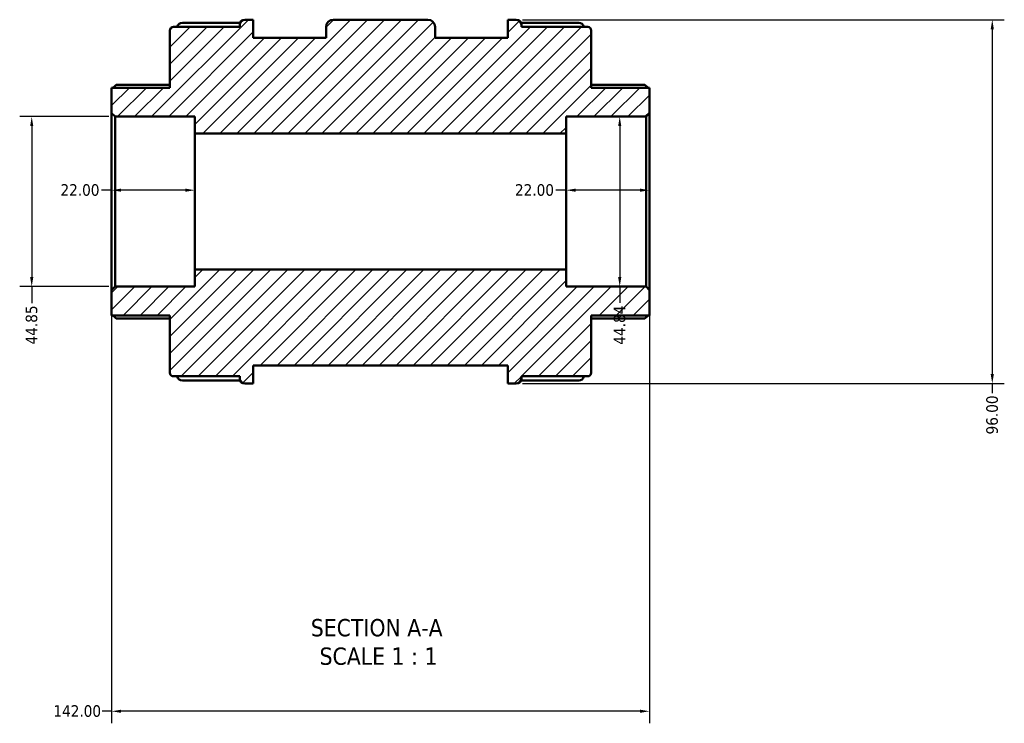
# Model space of a CAD drawing. Header units: millimetres. Extents: x -123 to 901, y -388 to 792.
# Tile 2 of 9: x 356 to 616, y -388 to -203. Entities that reach past the tile are written whole.
import ezdxf

# ---------------------------------------------------------------- set-up
doc = ezdxf.new("R2010")
doc.units = ezdxf.units.MM
for name, color, linetype, lineweight in [('Dimension (ANSI)', 7, 'Continuous', 25), ('Hatch (ANSI)', 7, 'Continuous', 18), ('Symbol (ANSI)', 7, 'Continuous', 25), ('Visible (ANSI)', 7, 'Continuous', 50)]:
    doc.layers.add(name, color=color, linetype=linetype, lineweight=lineweight)
doc.styles.add('Label Text (ANSI)', font='tahoma.ttf')
doc.styles.add('Note Text (ANSI)', font='tahoma.ttf')
doc.dimstyles.new('Default - mm (ANSI)', dxfattribs={"dimtxt": 3.048, "dimasz": 2.5, "dimexe": 3.175, "dimexo": 1.6002, "dimgap": 0.8, "dimtad": 0, "dimtoh": 1, "dimrnd": 1e-08, "dimzin": 4, "dimdsep": 46, "dimtxsty": 'Note Text (ANSI)', "dimcen": 0.09, "dimdle": 10, "dimclrd": 256, "dimclre": 256, "dimclrt": 256, "dimadec": 1, "dimazin": 1, "dimtfac": 1, "dimtofl": 0, "dimtmove": 0, "dimatfit": 3, "dimfxl": 1, "dimtolj": 1, "dimtzin": 4, "dimlwd": -1, "dimlwe": -1, "dimarcsym": 0})

# ---------------------------------------------------------------- blocks, each defined once
blk = doc.blocks.new('*D7')
at = {"layer": 'Defpoints', "color": 0, "transparency": 16777216}
for p in [(381.52, -228.45), (359.52, -273.29), (381.52, -273.29)]:
    blk.add_point(p, dxfattribs=at)
at = {"layer": 'Dimension (ANSI)', "transparency": 16777216}
for p, q in [((379.92, -228.45), (356.35, -228.45)), ((359.52, -230.95), (359.52, -270.79)), ((379.92, -273.29), (356.35, -273.29)), ((359.52, -273.29), (359.52, -277.62))]:
    blk.add_line(p, q, dxfattribs=at)
for points in [[(359.1, -230.95), (359.94, -230.95), (359.52, -228.45)], [(359.1, -270.79), (359.94, -270.79), (359.52, -273.29)]]:
    blk.add_solid(points, dxfattribs=at)
at = {"layer": 'Dimension (ANSI)', "transparency": 16777216, "insert": (357.93, -288.55), "char_height": 3.048, "attachment_point": 1, "rotation": 90, "style": 'Note Text (ANSI)'}
blk.add_mtext('\\A1;44.85', dxfattribs=at)
blk = doc.blocks.new('*D8')
at = {"layer": 'Defpoints', "color": 0, "transparency": 16777216}
for p in [(514.76, -228.45), (511.17, -273.29), (514.76, -273.29)]:
    blk.add_point(p, dxfattribs=at)
at = {"layer": 'Dimension (ANSI)', "transparency": 16777216}
for p, q in [((514.76, -230.95), (514.76, -270.79)), ((514.76, -273.29), (514.76, -277.57))]:
    blk.add_line(p, q, dxfattribs=at)
for points in [[(514.35, -230.95), (515.18, -230.95), (514.76, -228.45)], [(514.35, -270.79), (515.18, -270.79), (514.76, -273.29)]]:
    blk.add_solid(points, dxfattribs=at)
at = {"layer": 'Dimension (ANSI)', "transparency": 16777216, "insert": (513.17, -288.6), "char_height": 3.048, "attachment_point": 1, "rotation": 90, "style": 'Note Text (ANSI)'}
blk.add_mtext('\\A1;44.84', dxfattribs=at)
blk = doc.blocks.new('*D9')
at = {"layer": 'Defpoints', "color": 0, "transparency": 16777216}
for p in [(380.62, -274.19), (522.62, -274.19), (380.62, -385.31)]:
    blk.add_point(p, dxfattribs=at)
at = {"layer": 'Dimension (ANSI)', "transparency": 16777216}
for p, q in [((380.62, -275.79), (380.62, -388.49)), ((522.62, -275.79), (522.62, -388.49)), ((380.62, -385.31), (378.12, -385.31)), ((520.12, -385.31), (383.12, -385.31))]:
    blk.add_line(p, q, dxfattribs=at)
for points in [[(383.12, -384.9), (383.12, -385.73), (380.62, -385.31)], [(520.12, -384.9), (520.12, -385.73), (522.62, -385.31)]]:
    blk.add_solid(points, dxfattribs=at)
at = {"layer": 'Dimension (ANSI)', "transparency": 16777216, "insert": (365.24, -383.72), "char_height": 3.048, "attachment_point": 1, "style": 'Note Text (ANSI)'}
blk.add_mtext('\\A1;142.00', dxfattribs=at)
blk = doc.blocks.new('*D10')
at = {"layer": 'Defpoints', "color": 0, "transparency": 16777216}
for p in [(487.46, -202.87), (487.46, -298.87), (613.13, -298.87)]:
    blk.add_point(p, dxfattribs=at)
at = {"layer": 'Dimension (ANSI)', "transparency": 16777216}
for p, q in [((489.06, -202.87), (616.3, -202.87)), ((613.13, -205.37), (613.13, -296.37)), ((489.06, -298.87), (616.3, -298.87)), ((613.13, -298.87), (613.13, -301.37))]:
    blk.add_line(p, q, dxfattribs=at)
for points in [[(612.71, -205.37), (613.54, -205.37), (613.13, -202.87)], [(612.71, -296.37), (613.54, -296.37), (613.13, -298.87)]]:
    blk.add_solid(points, dxfattribs=at)
at = {"layer": 'Dimension (ANSI)', "transparency": 16777216, "insert": (611.54, -312.29), "char_height": 3.048, "attachment_point": 1, "rotation": 90, "style": 'Note Text (ANSI)'}
blk.add_mtext('\\A1;96.00', dxfattribs=at)
blk = doc.blocks.new('*D11')
at = {"layer": 'Defpoints', "color": 0, "transparency": 16777216}
for p in [(500.62, -247.85), (500.62, -250.87), (522.62, -250.87)]:
    blk.add_point(p, dxfattribs=at)
at = {"layer": 'Dimension (ANSI)', "transparency": 16777216}
for p, q in [((500.62, -247.85), (497.94, -247.85)), ((520.12, -247.85), (503.12, -247.85))]:
    blk.add_line(p, q, dxfattribs=at)
for points in [[(503.12, -247.43), (503.12, -248.26), (500.62, -247.85)], [(520.12, -247.43), (520.12, -248.26), (522.62, -247.85)]]:
    blk.add_solid(points, dxfattribs=at)
at = {"layer": 'Dimension (ANSI)', "transparency": 16777216, "insert": (487.11, -246.26), "char_height": 3.048, "attachment_point": 1, "style": 'Note Text (ANSI)'}
blk.add_mtext('\\A1;22.00', dxfattribs=at)
blk = doc.blocks.new('*D12')
at = {"layer": 'Defpoints', "color": 0, "transparency": 16777216}
for p in [(380.62, -247.85), (380.62, -250.87), (402.62, -250.87)]:
    blk.add_point(p, dxfattribs=at)
at = {"layer": 'Dimension (ANSI)', "transparency": 16777216}
for p, q in [((380.62, -247.85), (377.94, -247.85)), ((400.12, -247.85), (383.12, -247.85))]:
    blk.add_line(p, q, dxfattribs=at)
for points in [[(383.12, -247.43), (383.12, -248.26), (380.62, -247.85)], [(400.12, -247.43), (400.12, -248.26), (402.62, -247.85)]]:
    blk.add_solid(points, dxfattribs=at)
at = {"layer": 'Dimension (ANSI)', "transparency": 16777216, "insert": (367.11, -246.26), "char_height": 3.048, "attachment_point": 1, "style": 'Note Text (ANSI)'}
blk.add_mtext('\\A1;22.00', dxfattribs=at)

msp = doc.modelspace()

# ---------------------------------------------------------------- hatches: boundary and pattern name
at = {"layer": 'Hatch (ANSI)'}
h = msp.add_hatch(dxfattribs=at)
h.set_pattern_fill('ANSI31', color=256, scale=25.4, style=0)
h.set_pattern_definition([(45, (0, 0), (-2.245064, 2.245064), [])])
edge = h.paths.add_edge_path()
edge.add_ellipse((396.92, -296.055), major_axis=(-0.897, 0), ratio=1, start_angle=0, end_angle=90)
edge.add_line((396.92, -296.952), (414.443, -296.952))
edge.add_line((414.443, -296.952), (414.443, -297.526))
edge.add_ellipse((415.789, -297.526), major_axis=(-1.345, 0), ratio=1, start_angle=0, end_angle=90)
edge.add_line((415.789, -298.872), (418.023, -298.872))
edge.add_line((418.023, -298.872), (418.023, -294.072))
edge.add_line((418.023, -294.072), (485.223, -294.072))
edge.add_line((485.223, -294.072), (485.223, -298.872))
edge.add_line((485.223, -298.872), (487.458, -298.872))
edge.add_ellipse((487.458, -297.526), major_axis=(0, -1.345), ratio=1, start_angle=0, end_angle=90)
edge.add_line((488.803, -297.526), (488.803, -296.952))
edge.add_line((488.803, -296.952), (506.326, -296.952))
edge.add_ellipse((506.326, -296.055), major_axis=(0, -0.897), ratio=1, start_angle=0, end_angle=90)
edge.add_line((507.223, -296.055), (507.223, -280.918))
edge.add_line((507.223, -280.918), (522.623, -280.918))
edge.add_line((522.623, -280.918), (522.623, -274.191))
edge.add_line((522.623, -274.191), (521.726, -273.294))
edge.add_line((521.726, -273.294), (500.623, -273.294))
edge.add_line((500.623, -273.294), (500.623, -268.81))
edge.add_line((500.623, -268.81), (402.623, -268.81))
edge.add_line((402.623, -268.81), (402.623, -273.294))
edge.add_line((402.623, -273.294), (381.52, -273.294))
edge.add_line((381.52, -273.294), (380.623, -274.191))
edge.add_line((380.623, -274.191), (380.623, -280.918))
edge.add_line((380.623, -280.918), (396.023, -280.918))
edge.add_line((396.023, -280.918), (396.023, -296.055))
edge = h.paths.add_edge_path()
edge.add_ellipse((396.92, -205.688), major_axis=(0, 0.897), ratio=1, start_angle=0, end_angle=90)
edge.add_line((396.023, -205.688), (396.023, -220.825))
edge.add_line((396.023, -220.825), (380.623, -220.825))
edge.add_line((380.623, -220.825), (380.623, -227.552))
edge.add_line((380.623, -227.552), (381.52, -228.449))
edge.add_line((381.52, -228.449), (402.623, -228.449))
edge.add_line((402.623, -228.449), (402.623, -232.934))
edge.add_line((402.623, -232.934), (500.623, -232.934))
edge.add_line((500.623, -232.934), (500.623, -228.449))
edge.add_line((500.623, -228.449), (521.726, -228.449))
edge.add_line((521.726, -228.449), (522.623, -227.552))
edge.add_line((522.623, -227.552), (522.623, -220.825))
edge.add_line((522.623, -220.825), (507.223, -220.825))
edge.add_line((507.223, -220.825), (507.223, -205.688))
edge.add_ellipse((506.326, -205.688), major_axis=(0.897, 0), ratio=1, start_angle=0, end_angle=90)
edge.add_line((506.326, -204.792), (488.803, -204.792))
edge.add_line((488.803, -204.792), (488.803, -204.217))
edge.add_ellipse((487.458, -204.217), major_axis=(1.345, 0), ratio=1, start_angle=0, end_angle=90)
edge.add_line((487.458, -202.872), (485.223, -202.872))
edge.add_line((485.223, -202.872), (485.223, -207.672))
edge.add_line((485.223, -207.672), (466.023, -207.672))
edge.add_line((466.023, -207.672), (466.023, -204.792))
edge.add_ellipse((464.103, -204.792), major_axis=(1.92, 0), ratio=1, start_angle=0, end_angle=90)
edge.add_line((464.103, -202.872), (439.143, -202.872))
edge.add_ellipse((439.143, -204.792), major_axis=(0, 1.92), ratio=1, start_angle=0, end_angle=90)
edge.add_line((437.223, -204.792), (437.223, -207.672))
edge.add_line((437.223, -207.672), (418.023, -207.672))
edge.add_line((418.023, -207.672), (418.023, -202.872))
edge.add_line((418.023, -202.872), (415.789, -202.872))
edge.add_ellipse((415.789, -204.217), major_axis=(0, 1.345), ratio=1, start_angle=0, end_angle=90)
edge.add_line((414.443, -204.217), (414.443, -204.792))
edge.add_line((414.443, -204.792), (396.92, -204.792))

# ---------------------------------------------------------------- linework, layer by layer
at = {"layer": 'Visible (ANSI)'}
for p, q in [((414.443, -204.792), (396.92, -204.792)), ((399.289, -203.661), (414.564, -203.661)), ((414.443, -204.217), (414.443, -204.792)), ((418.023, -202.872), (415.789, -202.872)), ((418.023, -207.672), (418.023, -202.872)), ((437.223, -204.792), (437.223, -207.672)), ((464.103, -202.872), (439.143, -202.872)), ((466.023, -207.672), (466.023, -204.792)), ((487.458, -202.872), (485.223, -202.872)), ((485.223, -202.872), (485.223, -207.672)), ((488.683, -203.661), (503.958, -203.661)), ((488.803, -204.792), (488.803, -204.217)), ((506.326, -204.792), (488.803, -204.792)), ((396.023, -205.688), (396.023, -220.825)), ((437.223, -207.672), (418.023, -207.672)), ((485.223, -207.672), (466.023, -207.672)), ((507.223, -220.825), (507.223, -205.688)), ((396.023, -220.825), (380.623, -220.825)), ((380.623, -220.825), (380.623, -227.552)), ((381.944, -220.047), (396.023, -220.047)), ((507.223, -220.047), (521.302, -220.047)), ((522.623, -220.825), (507.223, -220.825)), ((522.623, -227.552), (522.623, -220.825)), ((380.623, -227.552), (381.52, -228.449)), ((380.623, -227.552), (380.623, -274.191)), ((381.52, -228.449), (402.623, -228.449)), ((381.52, -273.294), (381.52, -228.449)), ((402.623, -228.449), (402.623, -232.934)), ((500.623, -232.934), (500.623, -228.449)), ((500.623, -228.449), (521.726, -228.449)), ((521.726, -228.449), (522.623, -227.552)), ((521.726, -228.449), (521.726, -273.294)), ((522.623, -274.191), (522.623, -227.552)), ((402.623, -232.934), (500.623, -232.934)), ((402.623, -268.81), (402.623, -232.934)), ((500.623, -268.81), (500.623, -232.934)), ((500.623, -268.81), (402.623, -268.81)), ((402.623, -268.81), (402.623, -273.294)), ((500.623, -273.294), (500.623, -268.81)), ((381.52, -273.294), (380.623, -274.191)), ((380.623, -274.191), (380.623, -280.918)), ((402.623, -273.294), (381.52, -273.294)), ((521.726, -273.294), (500.623, -273.294)), ((522.623, -274.191), (521.726, -273.294)), ((522.623, -280.918), (522.623, -274.191)), ((380.623, -280.918), (396.023, -280.918)), ((396.023, -281.696), (381.944, -281.696)), ((396.023, -280.918), (396.023, -296.055)), ((507.223, -296.055), (507.223, -280.918)), ((507.223, -280.918), (522.623, -280.918)), ((521.302, -281.696), (507.223, -281.696)), ((418.023, -298.872), (418.023, -294.072)), ((418.023, -294.072), (485.223, -294.072)), ((485.223, -294.072), (485.223, -298.872)), ((396.92, -296.952), (414.443, -296.952)), ((414.564, -298.082), (399.289, -298.082)), ((414.443, -296.952), (414.443, -297.526)), ((415.789, -298.872), (418.023, -298.872)), ((485.223, -298.872), (487.458, -298.872)), ((503.958, -298.082), (488.683, -298.082)), ((488.803, -297.526), (488.803, -296.952)), ((488.803, -296.952), (506.326, -296.952))]:
    msp.add_line(p, q, dxfattribs=at)
for centre, radius, start, end in [((396.92, -205.688), 0.897, 90, 180), ((399.289, -205.006), 1.345, 90, 170.82067), ((415.789, -204.217), 1.345, 90, 180), ((439.143, -204.792), 1.92, 90, 180), ((464.103, -204.792), 1.92, 0, 90), ((487.458, -204.217), 1.345, 0, 90), ((503.958, -205.006), 1.345, 9.17933, 90), ((506.326, -205.688), 0.897, 0, 90), ((396.92, -296.055), 0.897, 180, 270), ((506.326, -296.055), 0.897, 270, 0), ((399.289, -296.737), 1.345, 189.17933, 270), ((415.789, -297.526), 1.345, 180, 270), ((487.458, -297.526), 1.345, 270, 0), ((503.958, -296.737), 1.345, 270, 350.82067)]:
    msp.add_arc(centre, radius, start, end, dxfattribs=at)
for points, knots in [([(381.944, -220.047), (381.943, -220.047), (381.941, -220.047), (381.92, -220.049), (381.891, -220.061), (381.782, -220.124), (381.678, -220.202), (381.435, -220.402), (381.274, -220.544), (381.061, -220.742), (381.016, -220.783), (380.972, -220.825)], [0.27979266, 0.27979266, 0.27979266, 0.27979266, 0.28229614, 0.28229614, 0.31090662, 0.31090662, 0.36812759, 0.36812759, 0.43774945, 0.43774945, 0.45577169, 0.45577169, 0.45577169, 0.45577169]), ([(522.275, -220.825), (522.23, -220.783), (522.186, -220.742), (521.972, -220.544), (521.811, -220.402), (521.569, -220.202), (521.464, -220.124), (521.355, -220.061), (521.326, -220.049), (521.305, -220.047), (521.304, -220.047), (521.302, -220.047)], [0.53109517, 0.53109517, 0.53109517, 0.53109517, 0.5491174, 0.5491174, 0.61873927, 0.61873927, 0.67596023, 0.67596023, 0.70457072, 0.70457072, 0.70707419, 0.70707419, 0.70707419, 0.70707419]), ([(380.972, -280.918), (381.016, -280.96), (381.061, -281.001), (381.274, -281.199), (381.435, -281.341), (381.678, -281.541), (381.782, -281.619), (381.891, -281.682), (381.92, -281.694), (381.941, -281.696), (381.943, -281.696), (381.944, -281.696)], [0.53109517, 0.53109517, 0.53109517, 0.53109517, 0.5491174, 0.5491174, 0.61873927, 0.61873927, 0.67596023, 0.67596023, 0.70457072, 0.70457072, 0.70707419, 0.70707419, 0.70707419, 0.70707419]), ([(521.302, -281.696), (521.304, -281.696), (521.305, -281.696), (521.326, -281.694), (521.355, -281.682), (521.464, -281.619), (521.569, -281.541), (521.811, -281.341), (521.972, -281.199), (522.186, -281.001), (522.23, -280.96), (522.275, -280.918)], [0.27979266, 0.27979266, 0.27979266, 0.27979266, 0.28229614, 0.28229614, 0.31090662, 0.31090662, 0.36812759, 0.36812759, 0.43774945, 0.43774945, 0.45577169, 0.45577169, 0.45577169, 0.45577169])]:
    msp.add_open_spline(points, degree=3, knots=knots, dxfattribs=at)

# ---------------------------------------------------------------- texts
at = {"layer": 'Symbol (ANSI)', "char_height": 4.572, "attachment_point": 7, "style": 'Label Text (ANSI)'}
for s, insert in [('SECTION A-A', (433.199, -365.636)), ('SCALE 1 : 1', (435.518, -373.149))]:
    msp.add_mtext(s, dxfattribs=dict(at, insert=insert))

# ---------------------------------------------------------------- dimensions: what is measured, and where the dimension line sits
at = {"layer": 'Dimension (ANSI)'}
for base, p1, p2, angle, override, picture, middle in [((613.127, -298.872), (487.458, -202.872), (487.458, -298.872), 90, {"dimtoh": 0, "dimdec": 2, "dimtp": 0, "dimtm": 0, "dimtdec": 2, "dimatfit": 2}, '*D10', (613.127, -307.23)), ((359.520164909, -273.294052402), (381.520164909, -228.449052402), (381.520164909, -273.294052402), 270, {"dimtoh": 0, "dimdec": 2, "dimtp": 0, "dimtm": 0, "dimtdec": 2, "dimatfit": 2}, '*D7', (359.520164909, -283.485052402)), ((514.763865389, -273.294052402), (514.763865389, -228.449052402), (511.174814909, -273.294052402), 270, {"dimtoh": 0, "dimdec": 2, "dimse1": 1, "dimse2": 1, "dimtp": 0, "dimtm": 0, "dimtdec": 2, "dimatfit": 2}, '*D8', (514.763865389, -283.485052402)), ((380.623, -247.845), (402.623, -250.872), (380.623, -250.872), 180, {"dimtoh": 0, "dimdec": 2, "dimse1": 1, "dimse2": 1, "dimtp": 0, "dimtm": 0, "dimtdec": 2, "dimatfit": 2}, '*D12', (372.123, -247.845)), ((500.623, -247.845), (522.623, -250.872), (500.623, -250.872), 180, {"dimtoh": 0, "dimdec": 2, "dimse1": 1, "dimse2": 1, "dimtp": 0, "dimtm": 0, "dimtdec": 2, "dimatfit": 2}, '*D11', (492.123, -247.845)), ((380.623, -385.312), (522.623, -274.191), (380.623, -274.191), 180, {"dimtoh": 0, "dimdec": 2, "dimtp": 0, "dimtm": 0, "dimtdec": 2, "dimatfit": 2}, '*D9', (371.284, -385.312))]:
    dim = msp.add_linear_dim(base=base, p1=p1, p2=p2, angle=angle, dimstyle='Default - mm (ANSI)', override=override, dxfattribs=at)
    dim.commit()
    dim.dimension.update_dxf_attribs({"geometry": picture, "text_midpoint": middle, "dimtype": 160})

doc.saveas('drawing.dxf')
